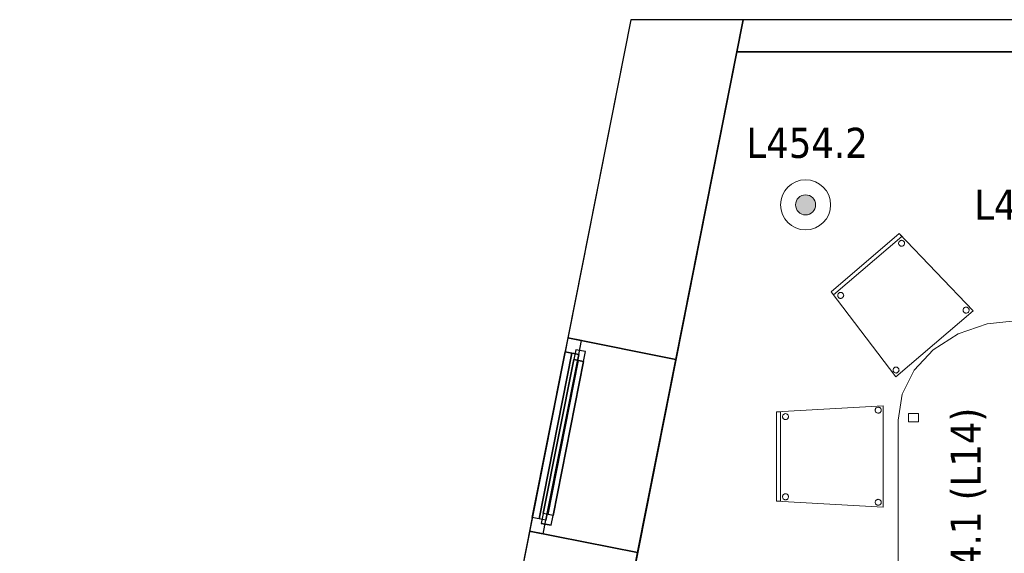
# Model space of a CAD drawing. Header units: metres. Extents: x 397.7 to 427.5, y 12.7 to 28.4.
# Tile 12 of 133: x 397.7 to 402.6, y 25.6 to 28.2. Entities that reach past the tile are written whole.
import ezdxf

# ---------------------------------------------------------------- set-up
doc = ezdxf.new("R2010")
doc.units = ezdxf.units.M
doc.layers.add('01_CARPINTERIA', color=5, linetype='Continuous', lineweight=25, true_color=0x0000ff)
doc.layers.add('01_SUELOS', color=7, linetype='Continuous', lineweight=25, true_color=0x007f00)
for name, color, linetype, lineweight in [('02_MOBILIARIO', 7, 'Continuous', 18), ('A-DETL-____-MBND', 7, 'Continuous', 18), ('A-DETL-GENF-OTLN', 7, 'Continuous', 18), ('A-GENM-____-OTLN', 7, 'Continuous', 18), ('A-WALL-____-MCUT', 7, 'Continuous', 25), ('A-WALL-____-OTLN', 7, 'Continuous', 25), ('E-LITE-____-IDEN', 7, 'Continuous', 30), ('E-LITE-EQPM-IDEN', 7, 'Continuous', 30)]:
    doc.layers.add(name, color=color, linetype=linetype, lineweight=lineweight)
doc.styles.add('Tahoma_4', font='tahoma.ttf', dxfattribs={"height": 0.15})

# ---------------------------------------------------------------- blocks, each defined once
blk = doc.blocks.new('Family - Façana nord-oest P4-153718-07_ENLLUMENAT_P4')
at = {"layer": 'A-WALL-____-MCUT', "color": 253, "true_color": 0xaaaaaa}
for p, q in [((1.6191, 0.55), (-0.109, 0.55)), ((-0.109, 0.55), (0, 0)), ((1.6191, 0), (1.6191, 0.55)), ((3.1807, 0.55), (2.6026, 0.55)), ((2.6026, 0.55), (2.6026, 0)), ((0, 0), (0.1631, 0)), ((0.1631, 0), (1.6191, 0)), ((2.6026, 0), (3.1807, 0))]:
    blk.add_line(p, q, dxfattribs=at)
at = {"layer": 'A-WALL-____-OTLN', "color": 253, "true_color": 0xaaaaaa}
for p, q in [((15.5778, 0.55), (-0.109, 0.55)), ((-0.109, 0.55), (0, 0)), ((2.6026, 0.55), (1.6191, 0.55)), ((1.6191, 0.55), (1.6191, 0)), ((2.6026, 0), (2.6026, 0.55)), ((0, 0), (0.1631, 0)), ((0.1631, 0), (15.6867, 0)), ((1.6191, 0), (2.6026, 0))]:
    blk.add_line(p, q, dxfattribs=at)
at = {"layer": 'A-WALL-____-OTLN', "color": 253, "lineweight": 18, "true_color": 0xaaaaaa}
blk.add_line((0, 0), (15.6867, 0), dxfattribs=at)
blk = doc.blocks.new('Family - Vano finestra P4-153732-07_ENLLUMENAT_P4')
at = {"layer": 'A-GENM-____-OTLN', "color": 253, "true_color": 0xaaaaaa}
for p, q in [((400.4151, 26.64), (400.2239, 25.6752)), ((400.2239, 25.6752), (400.4151, 26.64)), ((400.9546, 26.5331), (400.4151, 26.64)), ((400.9546, 26.5331), (400.4151, 26.64)), ((400.7634, 25.5683), (400.9546, 26.5331)), ((400.9546, 26.5331), (400.7634, 25.5683)), ((400.2239, 25.6752), (400.7634, 25.5683)), ((400.7634, 25.5683), (400.2239, 25.6752))]:
    blk.add_line(p, q, dxfattribs=at)
blk = doc.blocks.new('Forma directa - LONDR55-XX_ZZ-ARQ-CAA-M3D-Londres55-153737-07_ENLLUMENAT_P4')
at = {"layer": '01_CARPINTERIA', "color": 161, "true_color": 0xaaaaff}
for p, q in [((0.1, 0.1), (0.05, 0.1)), ((0.05, 0.1), (0.05, 0.05)), ((0.1, 0.1), (0.05, 0.1)), ((0.05, 0.1), (0.05, 0.05)), ((0.1, 0.05), (0.1, 0.1)), ((0.1, 0.1), (0.1, 0.05)), ((0.1, 0.1), (0.8835, 0.1)), ((0.8835, 0.1), (0.1, 0.1)), ((0.1, 0.1), (0.1, 0.05)), ((0.1, 0.05), (0.1, 0.1)), ((0.9335, 0.1), (0.8835, 0.1)), ((0.8835, 0.1), (0.8835, 0.05)), ((0.9335, 0.1), (0.8835, 0.1)), ((0.8835, 0.1), (0.8835, 0.05)), ((0.8835, 0.1), (0.8835, 0.05)), ((0.8835, 0.1), (0.8835, 0.05)), ((0.9335, 0.05), (0.9335, 0.1)), ((0.9335, 0.1), (0.9335, 0.05)), ((0.07, 0.07), (0, 0.07)), ((0, 0.07), (0, 0)), ((0.07, 0.07), (0, 0.07)), ((0, 0.07), (0, 0)), ((0.05, 0.05), (0.1, 0.05)), ((0.05, 0.05), (0.1, 0.05)), ((0.07, 0.07), (0.9135, 0.07)), ((0.9135, 0.07), (0.07, 0.07)), ((0.07, 0.07), (0.07, 0)), ((0.07, 0), (0.07, 0.07)), ((0.07, 0), (0.07, 0.07)), ((0.07, 0.07), (0.07, 0)), ((0.8835, 0.075), (0.1, 0.075)), ((0.8835, 0.075), (0.1, 0.075)), ((0.1, 0.05), (0.8835, 0.05)), ((0.8835, 0.05), (0.1, 0.05)), ((0.8835, 0.05), (0.9335, 0.05)), ((0.8835, 0.05), (0.9335, 0.05)), ((0.9135, 0.07), (0.9135, 0)), ((0.9135, 0.07), (0.9135, 0)), ((0.9835, 0.07), (0.9135, 0.07)), ((0.9135, 0.07), (0.9135, 0)), ((0.9835, 0.07), (0.9135, 0.07)), ((0.9135, 0.07), (0.9135, 0)), ((0.9835, 0), (0.9835, 0.07)), ((0.9835, 0.07), (0.9835, 0)), ((0, 0), (0.07, 0)), ((0, 0), (0.07, 0)), ((0.9135, 0.035), (0.07, 0.035)), ((0.07, 0.035), (0.9135, 0.035)), ((0.07, 0), (0.9135, 0)), ((0.9135, 0), (0.07, 0)), ((0.9135, 0), (0.9835, 0)), ((0.9135, 0), (0.9835, 0))]:
    blk.add_line(p, q, dxfattribs=at)
blk = doc.blocks.new('Forma directa - Finestra P4-153803-07_ENLLUMENAT_P4')
blk.add_blockref('Forma directa - LONDR55-XX_ZZ-ARQ-CAA-M3D-Londres55-153737-07_ENLLUMENAT_P4', (0, 0))
blk = doc.blocks.new('Family - Cadira confident_P4-153846-07_ENLLUMENAT_P4')
at = {"layer": 'A-DETL-____-MBND', "color": 253, "true_color": 0xaaaaaa}
for p, q in [((0, 0.4242), (0.3393, 0.7145)), ((0.3393, 0.7145), (0, 0.4242)), ((0, 0.4242), (0.3393, 0.7145)), ((0.3393, 0.7145), (0, 0.4242)), ((0.3523, 0.6993), (0.013, 0.409)), ((0.013, 0.409), (0.3523, 0.6993)), ((0.3393, 0.7145), (0.7083, 0.3293)), ((0.7083, 0.3293), (0.3393, 0.7145)), ((0.3393, 0.7145), (0.3523, 0.6993)), ((0.3523, 0.6993), (0.3393, 0.7145)), ((0.3371, 0.6659), (0.3373, 0.6685)), ((0.3373, 0.6685), (0.3371, 0.6659)), ((0.3373, 0.6633), (0.3371, 0.6659)), ((0.3371, 0.6659), (0.3373, 0.6633)), ((0.3373, 0.6685), (0.3379, 0.671)), ((0.3379, 0.671), (0.3373, 0.6685)), ((0.338, 0.6608), (0.3373, 0.6633)), ((0.3373, 0.6633), (0.338, 0.6608)), ((0.3379, 0.671), (0.339, 0.6733)), ((0.339, 0.6733), (0.3379, 0.671)), ((0.3391, 0.6584), (0.338, 0.6608)), ((0.338, 0.6608), (0.3391, 0.6584)), ((0.339, 0.6733), (0.3405, 0.6755)), ((0.3405, 0.6755), (0.339, 0.6733)), ((0.3407, 0.6563), (0.3391, 0.6584)), ((0.3391, 0.6584), (0.3407, 0.6563)), ((0.3405, 0.6755), (0.3423, 0.6773)), ((0.3423, 0.6773), (0.3405, 0.6755)), ((0.3425, 0.6545), (0.3407, 0.6563)), ((0.3407, 0.6563), (0.3425, 0.6545)), ((0.3423, 0.6773), (0.3444, 0.6789)), ((0.3444, 0.6789), (0.3423, 0.6773)), ((0.3447, 0.653), (0.3425, 0.6545)), ((0.3425, 0.6545), (0.3447, 0.653)), ((0.3444, 0.6789), (0.3468, 0.68)), ((0.3468, 0.68), (0.3444, 0.6789)), ((0.347, 0.6519), (0.3447, 0.653)), ((0.3447, 0.653), (0.347, 0.6519)), ((0.3468, 0.68), (0.3493, 0.6807)), ((0.3493, 0.6807), (0.3468, 0.68)), ((0.3495, 0.6513), (0.347, 0.6519)), ((0.347, 0.6519), (0.3495, 0.6513)), ((0.3493, 0.6807), (0.3519, 0.6809)), ((0.3519, 0.6809), (0.3493, 0.6807)), ((0.3521, 0.6511), (0.3495, 0.6513)), ((0.3495, 0.6513), (0.3521, 0.6511)), ((0.3519, 0.6809), (0.3545, 0.6807)), ((0.3545, 0.6807), (0.3519, 0.6809)), ((0.3547, 0.6513), (0.3521, 0.6511)), ((0.3521, 0.6511), (0.3547, 0.6513)), ((0.3545, 0.6807), (0.357, 0.6801)), ((0.357, 0.6801), (0.3545, 0.6807)), ((0.3572, 0.652), (0.3547, 0.6513)), ((0.3547, 0.6513), (0.3572, 0.652)), ((0.357, 0.6801), (0.3593, 0.679)), ((0.3593, 0.679), (0.357, 0.6801)), ((0.3596, 0.6531), (0.3572, 0.652)), ((0.3572, 0.652), (0.3596, 0.6531)), ((0.3593, 0.679), (0.3615, 0.6775)), ((0.3615, 0.6775), (0.3593, 0.679)), ((0.3617, 0.6546), (0.3596, 0.6531)), ((0.3596, 0.6531), (0.3617, 0.6546)), ((0.3615, 0.6775), (0.3634, 0.6757)), ((0.3634, 0.6757), (0.3615, 0.6775)), ((0.3635, 0.6565), (0.3617, 0.6546)), ((0.3617, 0.6546), (0.3635, 0.6565)), ((0.3634, 0.6757), (0.3649, 0.6736)), ((0.3649, 0.6736), (0.3634, 0.6757)), ((0.365, 0.6587), (0.3635, 0.6565)), ((0.3635, 0.6565), (0.365, 0.6587)), ((0.3649, 0.6736), (0.366, 0.6712)), ((0.366, 0.6712), (0.3649, 0.6736)), ((0.3661, 0.661), (0.365, 0.6587)), ((0.365, 0.6587), (0.3661, 0.661)), ((0.366, 0.6712), (0.3667, 0.6687)), ((0.3667, 0.6687), (0.366, 0.6712)), ((0.3667, 0.6635), (0.3661, 0.661)), ((0.3661, 0.661), (0.3667, 0.6635)), ((0.3667, 0.6687), (0.3669, 0.6661)), ((0.3669, 0.6661), (0.3667, 0.6687)), ((0.3669, 0.6661), (0.3667, 0.6635)), ((0.3667, 0.6635), (0.3669, 0.6661)), ((0.3234, 0), (0, 0.4242)), ((0, 0.4242), (0.3234, 0)), ((0.013, 0.409), (0, 0.4242)), ((0, 0.4242), (0.013, 0.409)), ((0.0331, 0.4058), (0.0333, 0.4084)), ((0.0333, 0.4084), (0.0331, 0.4058)), ((0.0334, 0.4032), (0.0331, 0.4058)), ((0.0331, 0.4058), (0.0334, 0.4032)), ((0.0333, 0.4084), (0.034, 0.4109)), ((0.034, 0.4109), (0.0333, 0.4084)), ((0.0341, 0.4007), (0.0334, 0.4032)), ((0.0334, 0.4032), (0.0341, 0.4007)), ((0.034, 0.4109), (0.035, 0.4133)), ((0.035, 0.4133), (0.034, 0.4109)), ((0.0352, 0.3984), (0.0341, 0.4007)), ((0.0341, 0.4007), (0.0352, 0.3984)), ((0.035, 0.4133), (0.0365, 0.4155)), ((0.0365, 0.4155), (0.035, 0.4133)), ((0.0367, 0.3963), (0.0352, 0.3984)), ((0.0352, 0.3984), (0.0367, 0.3963)), ((0.0365, 0.4155), (0.0383, 0.4173)), ((0.0383, 0.4173), (0.0365, 0.4155)), ((0.0386, 0.3944), (0.0367, 0.3963)), ((0.0367, 0.3963), (0.0386, 0.3944)), ((0.0383, 0.4173), (0.0405, 0.4188)), ((0.0405, 0.4188), (0.0383, 0.4173)), ((0.0407, 0.393), (0.0386, 0.3944)), ((0.0386, 0.3944), (0.0407, 0.393)), ((0.0405, 0.4188), (0.0428, 0.42)), ((0.0428, 0.42), (0.0405, 0.4188)), ((0.0431, 0.3919), (0.0407, 0.393)), ((0.0407, 0.393), (0.0431, 0.3919)), ((0.0428, 0.42), (0.0453, 0.4207)), ((0.0453, 0.4207), (0.0428, 0.42)), ((0.0453, 0.4207), (0.0479, 0.4209)), ((0.0479, 0.4209), (0.0453, 0.4207)), ((0.0479, 0.4209), (0.0505, 0.4207)), ((0.0505, 0.4207), (0.0479, 0.4209)), ((0.0505, 0.4207), (0.053, 0.4201)), ((0.053, 0.4201), (0.0505, 0.4207)), ((0.053, 0.4201), (0.0554, 0.419)), ((0.0554, 0.419), (0.053, 0.4201)), ((0.0556, 0.3931), (0.0533, 0.392)), ((0.0533, 0.392), (0.0556, 0.3931)), ((0.0554, 0.419), (0.0575, 0.4175)), ((0.0575, 0.4175), (0.0554, 0.419)), ((0.0578, 0.3946), (0.0556, 0.3931)), ((0.0556, 0.3931), (0.0578, 0.3946)), ((0.0575, 0.4175), (0.0594, 0.4157)), ((0.0594, 0.4157), (0.0575, 0.4175)), ((0.0596, 0.3965), (0.0578, 0.3946)), ((0.0578, 0.3946), (0.0596, 0.3965)), ((0.0594, 0.4157), (0.0609, 0.4136)), ((0.0609, 0.4136), (0.0594, 0.4157)), ((0.0611, 0.3986), (0.0596, 0.3965)), ((0.0596, 0.3965), (0.0611, 0.3986)), ((0.0609, 0.4136), (0.062, 0.4112)), ((0.062, 0.4112), (0.0609, 0.4136)), ((0.0621, 0.401), (0.0611, 0.3986)), ((0.0611, 0.3986), (0.0621, 0.401)), ((0.062, 0.4112), (0.0627, 0.4087)), ((0.0627, 0.4087), (0.062, 0.4112)), ((0.0628, 0.4035), (0.0621, 0.401)), ((0.0621, 0.401), (0.0628, 0.4035)), ((0.0627, 0.4087), (0.063, 0.4061)), ((0.063, 0.4061), (0.0627, 0.4087)), ((0.063, 0.4061), (0.0628, 0.4035)), ((0.0628, 0.4035), (0.063, 0.4061)), ((0.0456, 0.3912), (0.0431, 0.3919)), ((0.0431, 0.3919), (0.0456, 0.3912)), ((0.0482, 0.391), (0.0456, 0.3912)), ((0.0456, 0.3912), (0.0482, 0.391)), ((0.0508, 0.3913), (0.0482, 0.391)), ((0.0482, 0.391), (0.0508, 0.3913)), ((0.0533, 0.392), (0.0508, 0.3913)), ((0.0508, 0.3913), (0.0533, 0.392)), ((0.6621, 0.3421), (0.6639, 0.3439)), ((0.6639, 0.3439), (0.6621, 0.3421)), ((0.6639, 0.3439), (0.666, 0.3455)), ((0.666, 0.3455), (0.6639, 0.3439)), ((0.666, 0.3455), (0.6684, 0.3466)), ((0.6684, 0.3466), (0.666, 0.3455)), ((0.6684, 0.3466), (0.6709, 0.3473)), ((0.6709, 0.3473), (0.6684, 0.3466)), ((0.6709, 0.3473), (0.6735, 0.3475)), ((0.6735, 0.3475), (0.6709, 0.3473)), ((0.6735, 0.3475), (0.6761, 0.3473)), ((0.6761, 0.3473), (0.6735, 0.3475)), ((0.6761, 0.3473), (0.6786, 0.3467)), ((0.6786, 0.3467), (0.6761, 0.3473)), ((0.6786, 0.3467), (0.6809, 0.3456)), ((0.6809, 0.3456), (0.6786, 0.3467)), ((0.6809, 0.3456), (0.6831, 0.3441)), ((0.6831, 0.3441), (0.6809, 0.3456)), ((0.6831, 0.3441), (0.685, 0.3423)), ((0.685, 0.3423), (0.6831, 0.3441)), ((0.7083, 0.3293), (0.3234, 0)), ((0.3234, 0), (0.7083, 0.3293)), ((0.6587, 0.3324), (0.6589, 0.335)), ((0.6589, 0.335), (0.6587, 0.3324)), ((0.6589, 0.3299), (0.6587, 0.3324)), ((0.6587, 0.3324), (0.6589, 0.3299)), ((0.6589, 0.335), (0.6595, 0.3376)), ((0.6595, 0.3376), (0.6589, 0.335)), ((0.6596, 0.3273), (0.6589, 0.3299)), ((0.6589, 0.3299), (0.6596, 0.3273)), ((0.6595, 0.3376), (0.6606, 0.3399)), ((0.6606, 0.3399), (0.6595, 0.3376)), ((0.6607, 0.325), (0.6596, 0.3273)), ((0.6596, 0.3273), (0.6607, 0.325)), ((0.6606, 0.3399), (0.6621, 0.3421)), ((0.6621, 0.3421), (0.6606, 0.3399)), ((0.6622, 0.3229), (0.6607, 0.325)), ((0.6607, 0.325), (0.6622, 0.3229)), ((0.6641, 0.3211), (0.6622, 0.3229)), ((0.6622, 0.3229), (0.6641, 0.3211)), ((0.6663, 0.3196), (0.6641, 0.3211)), ((0.6641, 0.3211), (0.6663, 0.3196)), ((0.6686, 0.3185), (0.6663, 0.3196)), ((0.6663, 0.3196), (0.6686, 0.3185)), ((0.6711, 0.3179), (0.6686, 0.3185)), ((0.6686, 0.3185), (0.6711, 0.3179)), ((0.6737, 0.3177), (0.6711, 0.3179)), ((0.6711, 0.3179), (0.6737, 0.3177)), ((0.6763, 0.3179), (0.6737, 0.3177)), ((0.6737, 0.3177), (0.6763, 0.3179)), ((0.6788, 0.3186), (0.6763, 0.3179)), ((0.6763, 0.3179), (0.6788, 0.3186)), ((0.6812, 0.3197), (0.6788, 0.3186)), ((0.6788, 0.3186), (0.6812, 0.3197)), ((0.6833, 0.3212), (0.6812, 0.3197)), ((0.6812, 0.3197), (0.6833, 0.3212)), ((0.6851, 0.3231), (0.6833, 0.3212)), ((0.6833, 0.3212), (0.6851, 0.3231)), ((0.685, 0.3423), (0.6865, 0.3402)), ((0.6865, 0.3402), (0.685, 0.3423)), ((0.6866, 0.3252), (0.6851, 0.3231)), ((0.6851, 0.3231), (0.6866, 0.3252)), ((0.6865, 0.3402), (0.6876, 0.3378)), ((0.6876, 0.3378), (0.6865, 0.3402)), ((0.6877, 0.3276), (0.6866, 0.3252)), ((0.6866, 0.3252), (0.6877, 0.3276)), ((0.6876, 0.3378), (0.6883, 0.3353)), ((0.6883, 0.3353), (0.6876, 0.3378)), ((0.6883, 0.3301), (0.6877, 0.3276)), ((0.6877, 0.3276), (0.6883, 0.3301)), ((0.6883, 0.3353), (0.6885, 0.3327)), ((0.6885, 0.3327), (0.6883, 0.3353)), ((0.6885, 0.3327), (0.6883, 0.3301)), ((0.6883, 0.3301), (0.6885, 0.3327)), ((0.3091, 0.0334), (0.3093, 0.036)), ((0.3093, 0.036), (0.3091, 0.0334)), ((0.3094, 0.0308), (0.3091, 0.0334)), ((0.3091, 0.0334), (0.3094, 0.0308)), ((0.3093, 0.036), (0.31, 0.0385)), ((0.31, 0.0385), (0.3093, 0.036)), ((0.3101, 0.0283), (0.3094, 0.0308)), ((0.3094, 0.0308), (0.3101, 0.0283)), ((0.31, 0.0385), (0.311, 0.0409)), ((0.311, 0.0409), (0.31, 0.0385)), ((0.3112, 0.026), (0.3101, 0.0283)), ((0.3101, 0.0283), (0.3112, 0.026)), ((0.311, 0.0409), (0.3125, 0.0431)), ((0.3125, 0.0431), (0.311, 0.0409)), ((0.3127, 0.0238), (0.3112, 0.026)), ((0.3112, 0.026), (0.3127, 0.0238)), ((0.3125, 0.0431), (0.3143, 0.0449)), ((0.3143, 0.0449), (0.3125, 0.0431)), ((0.3146, 0.022), (0.3127, 0.0238)), ((0.3127, 0.0238), (0.3146, 0.022)), ((0.3143, 0.0449), (0.3165, 0.0464)), ((0.3165, 0.0464), (0.3143, 0.0449)), ((0.3167, 0.0206), (0.3146, 0.022)), ((0.3146, 0.022), (0.3167, 0.0206)), ((0.3165, 0.0464), (0.3188, 0.0475)), ((0.3188, 0.0475), (0.3165, 0.0464)), ((0.3191, 0.0195), (0.3167, 0.0206)), ((0.3167, 0.0206), (0.3191, 0.0195)), ((0.3188, 0.0475), (0.3213, 0.0482)), ((0.3213, 0.0482), (0.3188, 0.0475)), ((0.3216, 0.0188), (0.3191, 0.0195)), ((0.3191, 0.0195), (0.3216, 0.0188)), ((0.3213, 0.0482), (0.3239, 0.0485)), ((0.3239, 0.0485), (0.3213, 0.0482)), ((0.3242, 0.0186), (0.3216, 0.0188)), ((0.3216, 0.0188), (0.3242, 0.0186)), ((0.3239, 0.0485), (0.3265, 0.0483)), ((0.3265, 0.0483), (0.3239, 0.0485)), ((0.3268, 0.0189), (0.3242, 0.0186)), ((0.3242, 0.0186), (0.3268, 0.0189)), ((0.3265, 0.0483), (0.329, 0.0476)), ((0.329, 0.0476), (0.3265, 0.0483)), ((0.3293, 0.0196), (0.3268, 0.0189)), ((0.3268, 0.0189), (0.3293, 0.0196)), ((0.329, 0.0476), (0.3314, 0.0466)), ((0.3314, 0.0466), (0.329, 0.0476)), ((0.3316, 0.0207), (0.3293, 0.0196)), ((0.3293, 0.0196), (0.3316, 0.0207)), ((0.3314, 0.0466), (0.3335, 0.0451)), ((0.3335, 0.0451), (0.3314, 0.0466)), ((0.3338, 0.0222), (0.3316, 0.0207)), ((0.3316, 0.0207), (0.3338, 0.0222)), ((0.3335, 0.0451), (0.3354, 0.0433)), ((0.3354, 0.0433), (0.3335, 0.0451)), ((0.3356, 0.0241), (0.3338, 0.0222)), ((0.3338, 0.0222), (0.3356, 0.0241)), ((0.3354, 0.0433), (0.3369, 0.0412)), ((0.3369, 0.0412), (0.3354, 0.0433)), ((0.3371, 0.0262), (0.3356, 0.0241)), ((0.3356, 0.0241), (0.3371, 0.0262)), ((0.3369, 0.0412), (0.338, 0.0388)), ((0.338, 0.0388), (0.3369, 0.0412)), ((0.3381, 0.0286), (0.3371, 0.0262)), ((0.3371, 0.0262), (0.3381, 0.0286)), ((0.338, 0.0388), (0.3387, 0.0363)), ((0.3387, 0.0363), (0.338, 0.0388)), ((0.3388, 0.0311), (0.3381, 0.0286)), ((0.3381, 0.0286), (0.3388, 0.0311)), ((0.3387, 0.0363), (0.339, 0.0337)), ((0.339, 0.0337), (0.3387, 0.0363)), ((0.339, 0.0337), (0.3388, 0.0311)), ((0.3388, 0.0311), (0.339, 0.0337))]:
    blk.add_line(p, q, dxfattribs=at)
blk = doc.blocks.new('Family - Taula 200X120_P4-153937-07_ENLLUMENAT_P4')
at = {"layer": 'A-DETL-____-MBND', "color": 253, "true_color": 0xaaaaaa}
for p, q in [((0.3, 1.9196), (0.4447, 1.9692)), ((0.4447, 1.9692), (0.3, 1.9196)), ((0.4447, 1.9692), (0.5999, 1.9861)), ((0.5999, 1.9861), (0.4447, 1.9692)), ((0.5999, 1.9861), (0.7552, 1.9692)), ((0.7552, 1.9692), (0.5999, 1.9861)), ((0.7552, 1.9692), (0.8999, 1.9196)), ((0.8999, 1.9196), (0.7552, 1.9692)), ((0.1757, 1.8407), (0.3, 1.9196)), ((0.3, 1.9196), (0.1757, 1.8407)), ((0.8999, 1.9196), (1.0242, 1.8407)), ((1.0242, 1.8407), (0.8999, 1.9196)), ((0.0804, 1.7378), (0.1757, 1.8407)), ((0.1757, 1.8407), (0.0804, 1.7378)), ((1.0242, 1.8407), (1.1195, 1.7378)), ((1.1195, 1.7378), (1.0242, 1.8407)), ((0.0204, 1.6181), (0.0804, 1.7378)), ((0.0804, 1.7378), (0.0204, 1.6181)), ((1.1195, 1.7378), (1.1795, 1.6181)), ((1.1795, 1.6181), (1.1195, 1.7378)), ((0, 1.4896), (0.0204, 1.6181)), ((0.0204, 1.6181), (0, 1.4896)), ((1.1795, 1.6181), (1.1999, 1.4896)), ((1.1999, 1.4896), (1.1795, 1.6181)), ((0.0521, 1.4813), (0.0521, 1.5227)), ((0.0521, 1.5227), (0.1021, 1.5227)), ((0.1021, 1.5227), (0.0521, 1.5227)), ((0.0521, 1.5227), (0.0521, 1.4813)), ((0.1021, 1.5227), (0.1021, 1.4813)), ((0.1021, 1.4813), (0.1021, 1.5227)), ((1.0999, 1.4813), (1.0999, 1.5227)), ((1.0999, 1.5227), (1.1499, 1.5227)), ((1.1499, 1.5227), (1.0999, 1.5227)), ((1.0999, 1.5227), (1.0999, 1.4813)), ((1.1499, 1.5227), (1.1499, 1.4813)), ((1.1499, 1.4813), (1.1499, 1.5227)), ((0, 0.4965), (0, 1.4896)), ((0, 1.4896), (0, 0.4965)), ((0.1021, 1.4813), (0.0521, 1.4813)), ((0.0521, 1.4813), (0.1021, 1.4813)), ((1.1499, 1.4813), (1.0999, 1.4813)), ((1.0999, 1.4813), (1.1499, 1.4813)), ((1.1999, 1.4896), (1.1999, 0.4965)), ((1.1999, 0.4965), (1.1999, 1.4896)), ((0.0204, 0.368), (0, 0.4965)), ((0, 0.4965), (0.0204, 0.368)), ((0.0521, 0.4551), (0.0521, 0.4965)), ((0.0521, 0.4965), (0.1021, 0.4965)), ((0.1021, 0.4965), (0.0521, 0.4965)), ((0.0521, 0.4965), (0.0521, 0.4551)), ((0.1021, 0.4965), (0.1021, 0.4551)), ((0.1021, 0.4551), (0.1021, 0.4965)), ((1.0999, 0.4551), (1.0999, 0.4965)), ((1.0999, 0.4965), (1.1499, 0.4965)), ((1.1499, 0.4965), (1.0999, 0.4965)), ((1.0999, 0.4965), (1.0999, 0.4551)), ((1.1499, 0.4965), (1.1499, 0.4551)), ((1.1499, 0.4551), (1.1499, 0.4965)), ((1.1999, 0.4965), (1.1795, 0.368)), ((1.1795, 0.368), (1.1999, 0.4965)), ((0.1021, 0.4551), (0.0521, 0.4551)), ((0.0521, 0.4551), (0.1021, 0.4551)), ((1.1499, 0.4551), (1.0999, 0.4551)), ((1.0999, 0.4551), (1.1499, 0.4551)), ((0.0804, 0.2483), (0.0204, 0.368)), ((0.0204, 0.368), (0.0804, 0.2483)), ((1.1795, 0.368), (1.1195, 0.2483)), ((1.1195, 0.2483), (1.1795, 0.368)), ((0.1757, 0.1454), (0.0804, 0.2483)), ((0.0804, 0.2483), (0.1757, 0.1454)), ((1.1195, 0.2483), (1.0242, 0.1454)), ((1.0242, 0.1454), (1.1195, 0.2483)), ((0.3, 0.0665), (0.1757, 0.1454)), ((0.1757, 0.1454), (0.3, 0.0665)), ((1.0242, 0.1454), (0.8999, 0.0665)), ((0.8999, 0.0665), (1.0242, 0.1454)), ((0.4447, 0.0169), (0.3, 0.0665)), ((0.3, 0.0665), (0.4447, 0.0169)), ((0.8999, 0.0665), (0.7552, 0.0169)), ((0.7552, 0.0169), (0.8999, 0.0665)), ((0.5999, 0), (0.4447, 0.0169)), ((0.4447, 0.0169), (0.5999, 0)), ((0.7552, 0.0169), (0.5999, 0)), ((0.5999, 0), (0.7552, 0.0169))]:
    blk.add_line(p, q, dxfattribs=at)
blk = doc.blocks.new('Family - Cadira confident_P4-154124-07_ENLLUMENAT_P4')
at = {"layer": 'A-DETL-____-MBND', "color": 253, "true_color": 0xaaaaaa}
for p, q in [((0, 0.4765), (0.5326, 0.5065)), ((0.5326, 0.5065), (0, 0.4765)), ((0.4935, 0.4893), (0.4946, 0.4917)), ((0.4946, 0.4917), (0.4935, 0.4893)), ((0.4946, 0.4917), (0.4961, 0.4938)), ((0.4961, 0.4938), (0.4946, 0.4917)), ((0.4961, 0.4938), (0.4979, 0.4957)), ((0.4979, 0.4957), (0.4961, 0.4938)), ((0.4979, 0.4957), (0.5, 0.4972)), ((0.5, 0.4972), (0.4979, 0.4957)), ((0.5, 0.4972), (0.5024, 0.4983)), ((0.5024, 0.4983), (0.5, 0.4972)), ((0.5024, 0.4983), (0.5049, 0.4989)), ((0.5049, 0.4989), (0.5024, 0.4983)), ((0.5049, 0.4989), (0.5075, 0.4992)), ((0.5075, 0.4992), (0.5049, 0.4989)), ((0.5075, 0.4992), (0.5101, 0.4989)), ((0.5101, 0.4989), (0.5075, 0.4992)), ((0.5101, 0.4989), (0.5126, 0.4983)), ((0.5126, 0.4983), (0.5101, 0.4989)), ((0.5126, 0.4983), (0.515, 0.4972)), ((0.515, 0.4972), (0.5126, 0.4983)), ((0.515, 0.4972), (0.5171, 0.4957)), ((0.5171, 0.4957), (0.515, 0.4972)), ((0.5171, 0.4957), (0.519, 0.4938)), ((0.519, 0.4938), (0.5171, 0.4957)), ((0.519, 0.4938), (0.5204, 0.4917)), ((0.5204, 0.4917), (0.519, 0.4938)), ((0.5204, 0.4917), (0.5215, 0.4893)), ((0.5215, 0.4893), (0.5204, 0.4917)), ((0.5326, 0.5065), (0.5326, 0)), ((0.5326, 0), (0.5326, 0.5065)), ((0, 0.03), (0, 0.4765)), ((0, 0.4765), (0, 0.03)), ((0, 0.4765), (0.02, 0.4765)), ((0, 0.03), (0, 0.4765)), ((0.02, 0.4765), (0, 0.4765)), ((0, 0.4765), (0, 0.03)), ((0.02, 0.4765), (0.02, 0.03)), ((0.02, 0.03), (0.02, 0.4765)), ((0.0302, 0.4519), (0.0304, 0.4545)), ((0.0304, 0.4545), (0.0302, 0.4519)), ((0.0304, 0.4493), (0.0302, 0.4519)), ((0.0302, 0.4519), (0.0304, 0.4493)), ((0.0304, 0.4545), (0.0311, 0.457)), ((0.0311, 0.457), (0.0304, 0.4545)), ((0.0311, 0.4468), (0.0304, 0.4493)), ((0.0304, 0.4493), (0.0311, 0.4468)), ((0.0311, 0.457), (0.0322, 0.4593)), ((0.0322, 0.4593), (0.0311, 0.457)), ((0.0322, 0.4444), (0.0311, 0.4468)), ((0.0311, 0.4468), (0.0322, 0.4444)), ((0.0322, 0.4593), (0.0337, 0.4615)), ((0.0337, 0.4615), (0.0322, 0.4593)), ((0.0337, 0.4423), (0.0322, 0.4444)), ((0.0322, 0.4444), (0.0337, 0.4423)), ((0.0337, 0.4615), (0.0355, 0.4633)), ((0.0355, 0.4633), (0.0337, 0.4615)), ((0.0355, 0.4404), (0.0337, 0.4423)), ((0.0337, 0.4423), (0.0355, 0.4404)), ((0.0355, 0.4633), (0.0376, 0.4648)), ((0.0376, 0.4648), (0.0355, 0.4633)), ((0.0376, 0.4648), (0.04, 0.4659)), ((0.04, 0.4659), (0.0376, 0.4648)), ((0.04, 0.4659), (0.0425, 0.4666)), ((0.0425, 0.4666), (0.04, 0.4659)), ((0.0425, 0.4666), (0.0451, 0.4668)), ((0.0451, 0.4668), (0.0425, 0.4666)), ((0.0451, 0.4668), (0.0477, 0.4666)), ((0.0477, 0.4666), (0.0451, 0.4668)), ((0.0477, 0.4666), (0.0502, 0.4659)), ((0.0502, 0.4659), (0.0477, 0.4666)), ((0.0502, 0.4659), (0.0526, 0.4648)), ((0.0526, 0.4648), (0.0502, 0.4659)), ((0.0526, 0.4648), (0.0547, 0.4633)), ((0.0547, 0.4633), (0.0526, 0.4648)), ((0.0547, 0.4633), (0.0565, 0.4615)), ((0.0565, 0.4615), (0.0547, 0.4633)), ((0.0565, 0.4423), (0.0547, 0.4404)), ((0.0547, 0.4404), (0.0565, 0.4423)), ((0.0565, 0.4615), (0.058, 0.4593)), ((0.058, 0.4593), (0.0565, 0.4615)), ((0.058, 0.4444), (0.0565, 0.4423)), ((0.0565, 0.4423), (0.058, 0.4444)), ((0.058, 0.4593), (0.0591, 0.457)), ((0.0591, 0.457), (0.058, 0.4593)), ((0.0591, 0.4468), (0.058, 0.4444)), ((0.058, 0.4444), (0.0591, 0.4468)), ((0.0591, 0.457), (0.0598, 0.4545)), ((0.0598, 0.4545), (0.0591, 0.457)), ((0.0598, 0.4493), (0.0591, 0.4468)), ((0.0591, 0.4468), (0.0598, 0.4493)), ((0.0598, 0.4545), (0.06, 0.4519)), ((0.06, 0.4519), (0.0598, 0.4545)), ((0.06, 0.4519), (0.0598, 0.4493)), ((0.0598, 0.4493), (0.06, 0.4519)), ((0.4926, 0.4842), (0.4928, 0.4868)), ((0.4928, 0.4868), (0.4926, 0.4842)), ((0.4928, 0.4816), (0.4926, 0.4842)), ((0.4926, 0.4842), (0.4928, 0.4816)), ((0.4928, 0.4868), (0.4935, 0.4893)), ((0.4935, 0.4893), (0.4928, 0.4868)), ((0.4935, 0.4791), (0.4928, 0.4816)), ((0.4928, 0.4816), (0.4935, 0.4791)), ((0.4946, 0.4768), (0.4935, 0.4791)), ((0.4935, 0.4791), (0.4946, 0.4768)), ((0.4961, 0.4746), (0.4946, 0.4768)), ((0.4946, 0.4768), (0.4961, 0.4746)), ((0.4979, 0.4728), (0.4961, 0.4746)), ((0.4961, 0.4746), (0.4979, 0.4728)), ((0.5, 0.4713), (0.4979, 0.4728)), ((0.4979, 0.4728), (0.5, 0.4713)), ((0.5024, 0.4702), (0.5, 0.4713)), ((0.5, 0.4713), (0.5024, 0.4702)), ((0.5049, 0.4695), (0.5024, 0.4702)), ((0.5024, 0.4702), (0.5049, 0.4695)), ((0.5075, 0.4693), (0.5049, 0.4695)), ((0.5049, 0.4695), (0.5075, 0.4693)), ((0.5101, 0.4695), (0.5075, 0.4693)), ((0.5075, 0.4693), (0.5101, 0.4695)), ((0.5126, 0.4702), (0.5101, 0.4695)), ((0.5101, 0.4695), (0.5126, 0.4702)), ((0.515, 0.4713), (0.5126, 0.4702)), ((0.5126, 0.4702), (0.515, 0.4713)), ((0.5171, 0.4728), (0.515, 0.4713)), ((0.515, 0.4713), (0.5171, 0.4728)), ((0.519, 0.4746), (0.5171, 0.4728)), ((0.5171, 0.4728), (0.519, 0.4746)), ((0.5204, 0.4768), (0.519, 0.4746)), ((0.519, 0.4746), (0.5204, 0.4768)), ((0.5215, 0.4791), (0.5204, 0.4768)), ((0.5204, 0.4768), (0.5215, 0.4791)), ((0.5215, 0.4893), (0.5222, 0.4868)), ((0.5222, 0.4868), (0.5215, 0.4893)), ((0.5222, 0.4816), (0.5215, 0.4791)), ((0.5215, 0.4791), (0.5222, 0.4816)), ((0.5222, 0.4868), (0.5224, 0.4842)), ((0.5224, 0.4842), (0.5222, 0.4868)), ((0.5224, 0.4842), (0.5222, 0.4816)), ((0.5222, 0.4816), (0.5224, 0.4842)), ((0.0376, 0.4389), (0.0355, 0.4404)), ((0.0355, 0.4404), (0.0376, 0.4389)), ((0.04, 0.4378), (0.0376, 0.4389)), ((0.0376, 0.4389), (0.04, 0.4378)), ((0.0425, 0.4372), (0.04, 0.4378)), ((0.04, 0.4378), (0.0425, 0.4372)), ((0.0451, 0.4369), (0.0425, 0.4372)), ((0.0425, 0.4372), (0.0451, 0.4369)), ((0.0477, 0.4372), (0.0451, 0.4369)), ((0.0451, 0.4369), (0.0477, 0.4372)), ((0.0502, 0.4378), (0.0477, 0.4372)), ((0.0477, 0.4372), (0.0502, 0.4378)), ((0.0526, 0.4389), (0.0502, 0.4378)), ((0.0502, 0.4378), (0.0526, 0.4389)), ((0.0547, 0.4404), (0.0526, 0.4389)), ((0.0526, 0.4389), (0.0547, 0.4404)), ((0.0302, 0.0519), (0.0304, 0.0545)), ((0.0304, 0.0545), (0.0302, 0.0519)), ((0.0304, 0.0493), (0.0302, 0.0519)), ((0.0302, 0.0519), (0.0304, 0.0493)), ((0.0304, 0.0545), (0.0311, 0.057)), ((0.0311, 0.057), (0.0304, 0.0545)), ((0.0311, 0.0468), (0.0304, 0.0493)), ((0.0304, 0.0493), (0.0311, 0.0468)), ((0.0311, 0.057), (0.0322, 0.0593)), ((0.0322, 0.0593), (0.0311, 0.057)), ((0.0322, 0.0593), (0.0337, 0.0615)), ((0.0337, 0.0615), (0.0322, 0.0593)), ((0.0337, 0.0615), (0.0355, 0.0633)), ((0.0355, 0.0633), (0.0337, 0.0615)), ((0.0355, 0.0633), (0.0376, 0.0648)), ((0.0376, 0.0648), (0.0355, 0.0633)), ((0.0376, 0.0648), (0.04, 0.0659)), ((0.04, 0.0659), (0.0376, 0.0648)), ((0.04, 0.0659), (0.0425, 0.0666)), ((0.0425, 0.0666), (0.04, 0.0659)), ((0.0425, 0.0666), (0.0451, 0.0668)), ((0.0451, 0.0668), (0.0425, 0.0666)), ((0.0451, 0.0668), (0.0477, 0.0666)), ((0.0477, 0.0666), (0.0451, 0.0668)), ((0.0477, 0.0666), (0.0502, 0.0659)), ((0.0502, 0.0659), (0.0477, 0.0666)), ((0.0502, 0.0659), (0.0526, 0.0648)), ((0.0526, 0.0648), (0.0502, 0.0659)), ((0.0526, 0.0648), (0.0547, 0.0633)), ((0.0547, 0.0633), (0.0526, 0.0648)), ((0.0547, 0.0633), (0.0565, 0.0615)), ((0.0565, 0.0615), (0.0547, 0.0633)), ((0.0565, 0.0615), (0.058, 0.0593)), ((0.058, 0.0593), (0.0565, 0.0615)), ((0.058, 0.0593), (0.0591, 0.057)), ((0.0591, 0.057), (0.058, 0.0593)), ((0.0591, 0.057), (0.0598, 0.0545)), ((0.0598, 0.0545), (0.0591, 0.057)), ((0.0598, 0.0493), (0.0591, 0.0468)), ((0.0591, 0.0468), (0.0598, 0.0493)), ((0.0598, 0.0545), (0.06, 0.0519)), ((0.06, 0.0519), (0.0598, 0.0545)), ((0.06, 0.0519), (0.0598, 0.0493)), ((0.0598, 0.0493), (0.06, 0.0519)), ((0.5326, 0), (0, 0.03)), ((0, 0.03), (0.5326, 0)), ((0.02, 0.03), (0, 0.03)), ((0, 0.03), (0.02, 0.03)), ((0.0322, 0.0444), (0.0311, 0.0468)), ((0.0311, 0.0468), (0.0322, 0.0444)), ((0.0337, 0.0423), (0.0322, 0.0444)), ((0.0322, 0.0444), (0.0337, 0.0423)), ((0.0355, 0.0404), (0.0337, 0.0423)), ((0.0337, 0.0423), (0.0355, 0.0404)), ((0.0376, 0.0389), (0.0355, 0.0404)), ((0.0355, 0.0404), (0.0376, 0.0389)), ((0.04, 0.0378), (0.0376, 0.0389)), ((0.0376, 0.0389), (0.04, 0.0378)), ((0.0425, 0.0372), (0.04, 0.0378)), ((0.04, 0.0378), (0.0425, 0.0372)), ((0.0451, 0.0369), (0.0425, 0.0372)), ((0.0425, 0.0372), (0.0451, 0.0369)), ((0.0477, 0.0372), (0.0451, 0.0369)), ((0.0451, 0.0369), (0.0477, 0.0372)), ((0.0502, 0.0378), (0.0477, 0.0372)), ((0.0477, 0.0372), (0.0502, 0.0378)), ((0.0526, 0.0389), (0.0502, 0.0378)), ((0.0502, 0.0378), (0.0526, 0.0389)), ((0.0547, 0.0404), (0.0526, 0.0389)), ((0.0526, 0.0389), (0.0547, 0.0404)), ((0.0565, 0.0423), (0.0547, 0.0404)), ((0.0547, 0.0404), (0.0565, 0.0423)), ((0.058, 0.0444), (0.0565, 0.0423)), ((0.0565, 0.0423), (0.058, 0.0444)), ((0.0591, 0.0468), (0.058, 0.0444)), ((0.058, 0.0444), (0.0591, 0.0468)), ((0.4926, 0.0242), (0.4928, 0.0268)), ((0.4928, 0.0268), (0.4926, 0.0242)), ((0.4928, 0.0216), (0.4926, 0.0242)), ((0.4926, 0.0242), (0.4928, 0.0216)), ((0.4928, 0.0268), (0.4935, 0.0293)), ((0.4935, 0.0293), (0.4928, 0.0268)), ((0.4935, 0.0191), (0.4928, 0.0216)), ((0.4928, 0.0216), (0.4935, 0.0191)), ((0.4935, 0.0293), (0.4946, 0.0317)), ((0.4946, 0.0317), (0.4935, 0.0293)), ((0.4946, 0.0168), (0.4935, 0.0191)), ((0.4935, 0.0191), (0.4946, 0.0168)), ((0.4946, 0.0317), (0.4961, 0.0338)), ((0.4961, 0.0338), (0.4946, 0.0317)), ((0.4961, 0.0146), (0.4946, 0.0168)), ((0.4946, 0.0168), (0.4961, 0.0146)), ((0.4961, 0.0338), (0.4979, 0.0357)), ((0.4979, 0.0357), (0.4961, 0.0338)), ((0.4979, 0.0128), (0.4961, 0.0146)), ((0.4961, 0.0146), (0.4979, 0.0128)), ((0.4979, 0.0357), (0.5, 0.0372)), ((0.5, 0.0372), (0.4979, 0.0357)), ((0.5, 0.0113), (0.4979, 0.0128)), ((0.4979, 0.0128), (0.5, 0.0113)), ((0.5, 0.0372), (0.5024, 0.0383)), ((0.5024, 0.0383), (0.5, 0.0372)), ((0.5024, 0.0102), (0.5, 0.0113)), ((0.5, 0.0113), (0.5024, 0.0102)), ((0.5024, 0.0383), (0.5049, 0.0389)), ((0.5049, 0.0389), (0.5024, 0.0383)), ((0.5049, 0.0095), (0.5024, 0.0102)), ((0.5024, 0.0102), (0.5049, 0.0095)), ((0.5049, 0.0389), (0.5075, 0.0392)), ((0.5075, 0.0392), (0.5049, 0.0389)), ((0.5075, 0.0093), (0.5049, 0.0095)), ((0.5049, 0.0095), (0.5075, 0.0093)), ((0.5075, 0.0392), (0.5101, 0.0389)), ((0.5101, 0.0389), (0.5075, 0.0392)), ((0.5101, 0.0095), (0.5075, 0.0093)), ((0.5075, 0.0093), (0.5101, 0.0095)), ((0.5101, 0.0389), (0.5126, 0.0383)), ((0.5126, 0.0383), (0.5101, 0.0389)), ((0.5126, 0.0102), (0.5101, 0.0095)), ((0.5101, 0.0095), (0.5126, 0.0102)), ((0.5126, 0.0383), (0.515, 0.0372)), ((0.515, 0.0372), (0.5126, 0.0383)), ((0.515, 0.0113), (0.5126, 0.0102)), ((0.5126, 0.0102), (0.515, 0.0113)), ((0.515, 0.0372), (0.5171, 0.0357)), ((0.5171, 0.0357), (0.515, 0.0372)), ((0.5171, 0.0128), (0.515, 0.0113)), ((0.515, 0.0113), (0.5171, 0.0128)), ((0.5171, 0.0357), (0.519, 0.0338)), ((0.519, 0.0338), (0.5171, 0.0357)), ((0.519, 0.0146), (0.5171, 0.0128)), ((0.5171, 0.0128), (0.519, 0.0146)), ((0.519, 0.0338), (0.5204, 0.0317)), ((0.5204, 0.0317), (0.519, 0.0338)), ((0.5204, 0.0168), (0.519, 0.0146)), ((0.519, 0.0146), (0.5204, 0.0168)), ((0.5204, 0.0317), (0.5215, 0.0293)), ((0.5215, 0.0293), (0.5204, 0.0317)), ((0.5215, 0.0191), (0.5204, 0.0168)), ((0.5204, 0.0168), (0.5215, 0.0191)), ((0.5215, 0.0293), (0.5222, 0.0268)), ((0.5222, 0.0268), (0.5215, 0.0293)), ((0.5222, 0.0216), (0.5215, 0.0191)), ((0.5215, 0.0191), (0.5222, 0.0216)), ((0.5222, 0.0268), (0.5224, 0.0242)), ((0.5224, 0.0242), (0.5222, 0.0268)), ((0.5224, 0.0242), (0.5222, 0.0216)), ((0.5222, 0.0216), (0.5224, 0.0242))]:
    blk.add_line(p, q, dxfattribs=at)
blk = doc.blocks.new('Family - Evans P4-154228-07_ENLLUMENAT_P4')
at = {"layer": 'A-WALL-____-MCUT', "color": 253, "true_color": 0xaaaaaa}
for p, q in [((25.5877, 0.16), (0.0332, 0.16)), ((25.556, 0), (25.5877, 0.16)), ((0, 0), (25.556, 0))]:
    blk.add_line(p, q, dxfattribs=at)
at = {"layer": 'A-WALL-____-OTLN', "color": 253, "true_color": 0xaaaaaa}
for p, q in [((25.5877, 0.16), (0.0332, 0.16)), ((25.556, 0), (25.5877, 0.16)), ((0, 0), (25.556, 0))]:
    blk.add_line(p, q, dxfattribs=at)
at = {"layer": 'A-WALL-____-OTLN', "color": 253, "lineweight": 18, "true_color": 0xaaaaaa}
blk.add_line((0, 0), (25.556, 0), dxfattribs=at)
blk = doc.blocks.new('Family - LONDR55-XX_ZZ-ARQ-CAA-M3D-Londres55-154484-07_ENLLUMENAT_P4')
at = {"layer": '01_SUELOS', "color": 9, "true_color": 0xaad4aa}
for p, q in [((2.9635, 14.9576), (0, 0)), ((0, 0), (2.9635, 14.9576)), ((6.0418, 14.9576), (2.9635, 14.9576)), ((2.9635, 14.9576), (6.0418, 14.9576))]:
    blk.add_line(p, q, dxfattribs=at)
blk = doc.blocks.new('LONDR55-XX_ZZ-ARQ-CAA-M3D-Londres55_ifc-1-07_ENLLUMENAT_P4')
at = {"layer": '01_CARPINTERIA', "color": 253, "lineweight": 18, "true_color": 0xaaaaaa, "rotation": 258.7933569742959}
blk.add_blockref('Forma directa - Finestra P4-153803-07_ENLLUMENAT_P4', (400.4151, 26.64), dxfattribs=at)
at = {"layer": '01_SUELOS', "color": 253, "lineweight": 18, "true_color": 0xaaaaaa}
blk.add_blockref('Family - LONDR55-XX_ZZ-ARQ-CAA-M3D-Londres55-154484-07_ENLLUMENAT_P4', (398.2952, 13.1106), dxfattribs=at)
at = {"layer": '02_MOBILIARIO', "color": 253, "lineweight": 18, "true_color": 0xaaaaaa}
for name, p in [('Family - Cadira confident_P4-153846-07_ENLLUMENAT_P4', (401.7281, 26.4462)), ('Family - Taula 200X120_P4-153937-07_ENLLUMENAT_P4', (402.0626, 24.7406)), ('Family - Cadira confident_P4-154124-07_ENLLUMENAT_P4', (401.4559, 25.7953))]:
    blk.add_blockref(name, p, dxfattribs=at)
at = {"layer": 'A-GENM-____-OTLN', "color": 253, "lineweight": 18, "true_color": 0xaaaaaa}
blk.add_blockref('Family - Vano finestra P4-153732-07_ENLLUMENAT_P4', (0, 0), dxfattribs=at)
at = {"layer": 'A-WALL-____-OTLN', "color": 253, "lineweight": 18, "true_color": 0xaaaaaa}
for name, p, rotation in [('Family - Façana nord-oest P4-153718-07_ENLLUMENAT_P4', (400.7297, 28.2282), 258.7933562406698), ('Family - Evans P4-154228-07_ENLLUMENAT_P4', (426.8464, 28.2282), 180)]:
    blk.add_blockref(name, p, dxfattribs=dict(at, rotation=rotation))
blk = doc.blocks.new('ZYR_06_02_02 Down Superficie - L 03 D-V2-07_ENLLUMENAT_P4')
at = {"layer": 'A-DETL-GENF-OTLN', "true_color": 0x00c400}
blk.add_hatch(color=92, dxfattribs=at).paths.add_polyline_path([(0, -0.05), (0.0129, -0.0483), (0.025, -0.0433), (0.0354, -0.0354), (0.0433, -0.025), (0.0483, -0.0129), (0.05, 0), (0.0483, 0.0129), (0.0433, 0.025), (0.0354, 0.0354), (0.025, 0.0433), (0.0129, 0.0483), (0, 0.05), (-0.0129, 0.0483), (-0.025, 0.0433), (-0.0354, 0.0354), (-0.0433, 0.025), (-0.0483, 0.0129), (-0.05, 0), (-0.0483, -0.0129), (-0.0433, -0.025), (-0.0354, -0.0354), (-0.025, -0.0433), (-0.0129, -0.0483)])
at = {"layer": 'A-DETL-GENF-OTLN', "color": 92, "true_color": 0x00c400}
for radius in [0.125, 0.05]:
    blk.add_circle((0, 0), radius, dxfattribs=at)
for start, end in [(360, 180), (180, 360)]:
    blk.add_arc((0, 0), 0.05, start, end, dxfattribs=at)

msp = doc.modelspace()

# ---------------------------------------------------------------- block references
at = {"lineweight": 5}
msp.add_blockref('LONDR55-XX_ZZ-ARQ-CAA-M3D-Londres55_ifc-1-07_ENLLUMENAT_P4', (0, 0), dxfattribs=at)
at = {"layer": 'A-DETL-GENF-OTLN', "color": 92, "true_color": 0x00c400}
msp.add_blockref('ZYR_06_02_02 Down Superficie - L 03 D-V2-07_ENLLUMENAT_P4', (401.6012, 27.3041), dxfattribs=at)

# ---------------------------------------------------------------- texts
at = {"layer": 'E-LITE-EQPM-IDEN', "insert": (401.3062, 27.6887), "char_height": 0.15, "width": 0.721519, "attachment_point": 1, "style": 'Tahoma_4'}
msp.add_mtext('L454.2', dxfattribs=at)
at = {"layer": 'E-LITE-EQPM-IDEN', "insert": (402.3251, 25.1684), "char_height": 0.15, "width": 1.366877, "attachment_point": 1, "rotation": 90, "style": 'Tahoma_4'}
msp.add_mtext('L454.1 (L14)', dxfattribs=at)

# ---------------------------------------------------------------- next in the draw order: texts
at = {"layer": 'E-LITE-____-IDEN', "insert": (402.4425, 27.3803), "char_height": 0.15, "width": 0.517088, "attachment_point": 1, "style": 'Tahoma_4', "bg_fill": 3, "box_fill_scale": 1.25, "bg_fill_color": 256, "bg_fill_true_color": 13158600, "bg_fill_transparency": 0}
msp.add_mtext('L455', dxfattribs=at)

doc.saveas('drawing.dxf')
